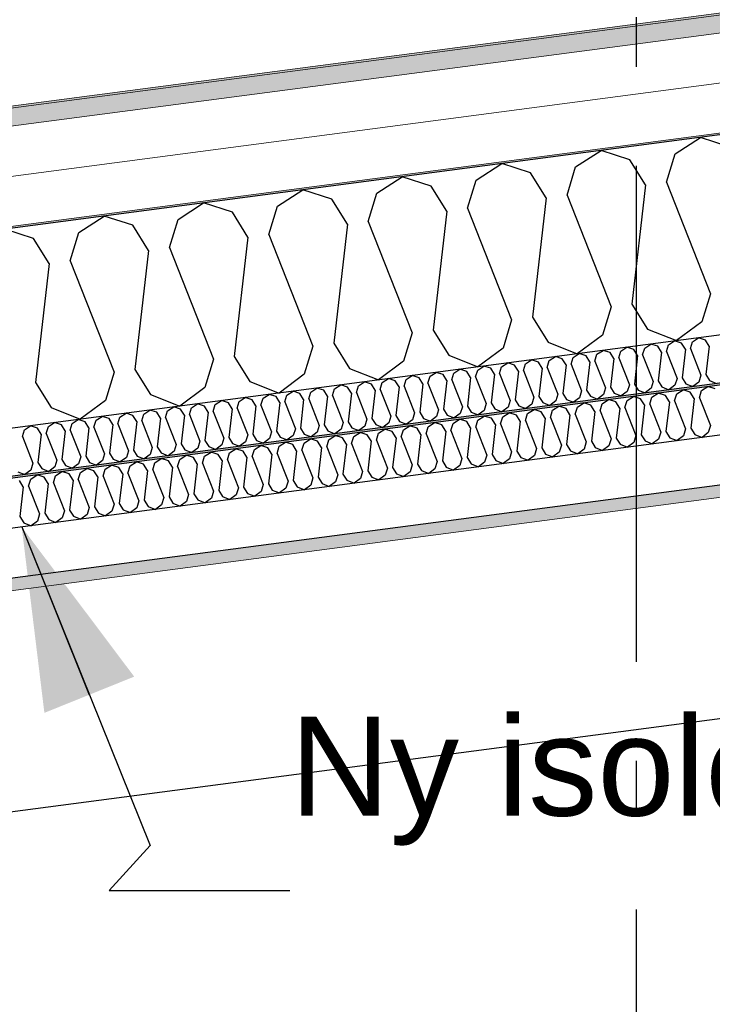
# Model space of a CAD drawing. Header units: millimetres. Extents: x -78920 to -55226, y -2070 to 13065.
# Tile 62 of 78: x -65695 to -64996, y 10019 to 11012. Entities that reach past the tile are written whole.
import ezdxf
from ezdxf.enums import TextEntityAlignment as Align

# ---------------------------------------------------------------- set-up
doc = ezdxf.new("R2010")
doc.units = ezdxf.units.MM
doc.header["$LTSCALE"] = 0.5
doc.header["$MEASUREMENT"] = 0
doc.linetypes.add('Akselinje', pattern=[1500, 1000, -200, 100, -200])
doc.linetypes.add('PLINE', pattern=[0])
for name, color, linetype in [('223- Bjelker', 7, 'Continuous'), ('256- Faste himlinger og overflatebehandling (Skravur)(Nye konstruksjoner)', 7, 'Continuous'), ('256- Faste himlinger og overflatebehandling(Nye konstruksjoner)', 7, 'Continuous'), ('261- Primærkonstruksjon (tak)', 7, 'Continuous'), ('261- Primærkonstruksjon (tak) (Skravur)', 7, 'Continuous'), ('262- Taktekking (Skravur)(Nye konstruksjoner)', 7, 'Continuous'), ('82-- Modullinjer', 7, 'Continuous'), ('832- Tekst bygning(Nye konstruksjoner)', 7, 'Continuous')]:
    doc.layers.add(name, color=color, linetype=linetype)
doc.layers.add('236- Innvendig kledning og overflate(Nye konstruksjoner)', color=7, linetype='Continuous', lineweight=0)
doc.layers.add('262- Taktekking(Nye konstruksjoner)', color=7, linetype='Continuous', lineweight=0)
doc.styles.add('GENERATED_STYLE_1', font='arial.ttf')
doc.styles.add('GENERATED_STYLE_3', font='arial.ttf')
doc.dimstyles.new('GENERATED_STYLE__2', dxfattribs={"dimtxt": 0.18, "dimasz": 182.4, "dimexe": 0.18, "dimexo": 0.0625, "dimgap": 0, "dimtad": 0, "dimtih": 1, "dimtoh": 1, "dimdec": 4, "dimzin": 0, "dimdsep": 46, "dimcen": 0.09, "dimadec": 0, "dimazin": 0, "dimtfac": 1, "dimtdec": 4, "dimtmove": 0, "dimatfit": 3, "dimldrblk": 'ARROWHEAD_5', "dimfxl": 1, "dimtolj": 1, "dimtzin": 0, "dimarcsym": 0})

# ---------------------------------------------------------------- blocks, each defined once
blk = doc.blocks.new('*X5')
at = {"layer": '261- Primærkonstruksjon (tak) (Skravur)', "linetype": 'PLINE'}
for p, q in [((-65033.83, 10876.67), (-65008.14, 10893.24)), ((-64979.04, 10883.89), (-65008.14, 10893.24)), ((-65134.14, 10863.47), (-65108.45, 10880.04)), ((-65079.35, 10870.68), (-65108.45, 10880.04)), ((-65042.52, 10848.2), (-65033.83, 10876.67)), ((-65234.44, 10850.26), (-65208.76, 10866.83)), ((-65179.66, 10857.48), (-65208.76, 10866.83)), ((-65142.82, 10835), (-65134.14, 10863.47)), ((-65063.59, 10845.43), (-65079.35, 10870.68)), ((-65334.75, 10837.06), (-65309.06, 10853.63)), ((-65279.96, 10844.27), (-65309.06, 10853.63)), ((-65163.9, 10832.22), (-65179.66, 10857.48)), ((-65264.2, 10819.02), (-65279.96, 10844.27)), ((-65243.13, 10821.79), (-65234.44, 10850.26)), ((-65063.59, 10845.43), (-65077.36, 10725.29)), ((-65042.52, 10848.2), (-64998.12, 10735.72)), ((-65435.06, 10823.85), (-65409.37, 10840.42)), ((-65380.27, 10831.07), (-65409.37, 10840.42)), ((-65343.44, 10808.59), (-65334.75, 10837.06)), ((-65163.9, 10832.22), (-65177.66, 10712.08)), ((-65142.82, 10835), (-65098.43, 10722.51)), ((-65535.36, 10810.65), (-65509.68, 10827.22)), ((-65480.58, 10817.86), (-65509.68, 10827.22)), ((-65443.74, 10795.38), (-65435.06, 10823.85)), ((-65364.51, 10805.81), (-65380.27, 10831.07)), ((-65635.67, 10797.44), (-65609.98, 10814.01)), ((-65580.88, 10804.65), (-65609.98, 10814.01)), ((-65464.82, 10792.61), (-65480.58, 10817.86)), ((-65264.2, 10819.02), (-65277.97, 10698.87)), ((-65243.13, 10821.79), (-65198.74, 10709.31)), ((-65565.12, 10779.4), (-65580.88, 10804.65)), ((-65544.05, 10782.18), (-65535.36, 10810.65)), ((-65364.51, 10805.81), (-65378.28, 10685.67)), ((-65343.44, 10808.59), (-65299.04, 10696.1)), ((-65681.19, 10791.45), (-65710.29, 10800.81)), ((-65644.36, 10768.97), (-65635.67, 10797.44)), ((-65464.82, 10792.61), (-65478.58, 10672.46)), ((-65443.74, 10795.38), (-65399.35, 10682.89)), ((-65665.43, 10766.2), (-65681.19, 10791.45)), ((-65565.12, 10779.4), (-65578.89, 10659.26)), ((-65544.05, 10782.18), (-65499.66, 10669.69)), ((-65665.43, 10766.2), (-65679.2, 10646.05)), ((-65644.36, 10768.97), (-65599.96, 10656.48)), ((-64998.12, 10735.72), (-65006.81, 10707.25)), ((-65077.36, 10725.29), (-65061.6, 10700.03)), ((-65098.43, 10722.51), (-65107.12, 10694.04)), ((-65198.74, 10709.31), (-65207.42, 10680.84)), ((-65177.66, 10712.08), (-65161.9, 10686.83)), ((-65006.81, 10707.25), (-65032.19, 10688.35)), ((-65299.04, 10696.1), (-65307.73, 10667.63)), ((-65277.97, 10698.87), (-65262.21, 10673.62)), ((-65107.12, 10694.04), (-65132.5, 10675.15)), ((-65061.6, 10700.03), (-65032.19, 10688.35)), ((-65378.28, 10685.67), (-65362.52, 10660.42)), ((-65161.9, 10686.83), (-65132.5, 10675.15)), ((-65399.35, 10682.89), (-65408.04, 10654.42)), ((-65262.21, 10673.62), (-65232.8, 10661.94)), ((-65207.42, 10680.84), (-65232.8, 10661.94)), ((-65499.66, 10669.69), (-65508.34, 10641.22)), ((-65478.58, 10672.46), (-65462.82, 10647.21)), ((-65307.73, 10667.63), (-65333.11, 10648.74)), ((-65599.96, 10656.48), (-65608.65, 10628.01)), ((-65578.89, 10659.26), (-65563.13, 10634.01)), ((-65408.04, 10654.42), (-65433.42, 10635.53)), ((-65362.52, 10660.42), (-65333.11, 10648.74)), ((-65679.2, 10646.05), (-65663.44, 10620.8)), ((-65462.82, 10647.21), (-65433.42, 10635.53)), ((-65563.13, 10634.01), (-65533.72, 10622.32)), ((-65508.34, 10641.22), (-65533.72, 10622.32)), ((-65608.65, 10628.01), (-65634.03, 10609.12)), ((-65663.44, 10620.8), (-65634.03, 10609.12))]:
    blk.add_line(p, q, dxfattribs=at)
blk = doc.blocks.new('*X28')
at = {"layer": '256- Faste himlinger og overflatebehandling (Skravur)(Nye konstruksjoner)', "linetype": 'PLINE'}
for p, q in [((-65064.44, 10680.94), (-65058.27, 10684.92)), ((-65051.29, 10682.67), (-65058.27, 10684.92)), ((-65042.45, 10677.28), (-65040.36, 10684.11)), ((-65040.36, 10684.11), (-65034.2, 10688.09)), ((-65027.21, 10685.84), (-65034.2, 10688.09)), ((-65023.43, 10679.78), (-65027.21, 10685.84)), ((-65018.37, 10680.45), (-65016.29, 10687.28)), ((-65016.29, 10687.28), (-65010.12, 10691.26)), ((-65003.14, 10689.01), (-65010.12, 10691.26)), ((-64999.36, 10682.95), (-65003.14, 10689.01)), ((-65136.66, 10671.43), (-65130.49, 10675.41)), ((-65123.51, 10673.17), (-65130.49, 10675.41)), ((-65114.67, 10667.77), (-65112.58, 10674.6)), ((-65112.58, 10674.6), (-65106.42, 10678.58)), ((-65099.43, 10676.34), (-65106.42, 10678.58)), ((-65095.65, 10670.27), (-65099.43, 10676.34)), ((-65090.59, 10670.94), (-65088.51, 10677.77)), ((-65088.51, 10677.77), (-65082.34, 10681.75)), ((-65075.36, 10679.5), (-65082.34, 10681.75)), ((-65071.58, 10673.44), (-65075.36, 10679.5)), ((-65071.58, 10673.44), (-65074.88, 10644.61)), ((-65066.52, 10674.11), (-65064.44, 10680.94)), ((-65066.52, 10674.11), (-65055.87, 10647.11)), ((-65047.51, 10676.61), (-65051.29, 10682.67)), ((-65047.51, 10676.61), (-65050.81, 10647.78)), ((-65042.45, 10677.28), (-65031.79, 10650.28)), ((-65023.43, 10679.78), (-65026.74, 10650.95)), ((-65018.37, 10680.45), (-65007.72, 10653.45)), ((-64999.36, 10682.95), (-65002.66, 10654.12)), ((-65208.88, 10661.93), (-65202.71, 10665.9)), ((-65195.73, 10663.66), (-65202.71, 10665.9)), ((-65191.95, 10657.6), (-65195.73, 10663.66)), ((-65186.89, 10658.26), (-65184.8, 10665.1)), ((-65184.8, 10665.1), (-65178.64, 10669.07)), ((-65171.66, 10666.83), (-65178.64, 10669.07)), ((-65167.87, 10660.77), (-65171.66, 10666.83)), ((-65162.82, 10661.43), (-65160.73, 10668.27)), ((-65160.73, 10668.27), (-65154.57, 10672.24)), ((-65147.58, 10670), (-65154.57, 10672.24)), ((-65143.8, 10663.94), (-65147.58, 10670)), ((-65143.8, 10663.94), (-65147.1, 10635.1)), ((-65138.74, 10664.6), (-65136.66, 10671.43)), ((-65138.74, 10664.6), (-65128.09, 10637.6)), ((-65119.73, 10667.11), (-65123.51, 10673.17)), ((-65119.73, 10667.11), (-65123.03, 10638.27)), ((-65114.67, 10667.77), (-65104.01, 10640.77)), ((-65095.65, 10670.27), (-65098.96, 10641.44)), ((-65090.59, 10670.94), (-65079.94, 10643.94)), ((-65281.1, 10652.42), (-65274.93, 10656.4)), ((-65267.95, 10654.15), (-65274.93, 10656.4)), ((-65264.17, 10648.09), (-65267.95, 10654.15)), ((-65259.11, 10648.76), (-65257.02, 10655.59)), ((-65257.02, 10655.59), (-65250.86, 10659.56)), ((-65243.88, 10657.32), (-65250.86, 10659.56)), ((-65240.09, 10651.26), (-65243.88, 10657.32)), ((-65235.04, 10651.92), (-65232.95, 10658.76)), ((-65232.95, 10658.76), (-65226.79, 10662.73)), ((-65219.8, 10660.49), (-65226.79, 10662.73)), ((-65216.02, 10654.43), (-65219.8, 10660.49)), ((-65216.02, 10654.43), (-65219.32, 10625.59)), ((-65210.96, 10655.09), (-65208.88, 10661.93)), ((-65210.96, 10655.09), (-65200.31, 10628.1)), ((-65191.95, 10657.6), (-65195.25, 10628.76)), ((-65186.89, 10658.26), (-65176.23, 10631.27)), ((-65167.87, 10660.77), (-65171.18, 10631.93)), ((-65162.82, 10661.43), (-65152.16, 10634.44)), ((-65007.72, 10653.45), (-65009.8, 10646.62)), ((-65002.66, 10654.12), (-64998.88, 10648.06)), ((-65377.39, 10639.74), (-65371.23, 10643.72)), ((-65364.24, 10641.47), (-65371.23, 10643.72)), ((-65353.32, 10642.91), (-65347.15, 10646.89)), ((-65340.17, 10644.64), (-65347.15, 10646.89)), ((-65336.39, 10638.58), (-65340.17, 10644.64)), ((-65331.33, 10639.25), (-65329.25, 10646.08)), ((-65329.25, 10646.08), (-65323.08, 10650.06)), ((-65316.1, 10647.81), (-65323.08, 10650.06)), ((-65312.31, 10641.75), (-65316.1, 10647.81)), ((-65307.26, 10642.42), (-65305.17, 10649.25)), ((-65305.17, 10649.25), (-65299.01, 10653.23)), ((-65292.02, 10650.98), (-65299.01, 10653.23)), ((-65288.24, 10644.92), (-65292.02, 10650.98)), ((-65288.24, 10644.92), (-65291.54, 10616.09)), ((-65283.18, 10645.59), (-65281.1, 10652.42)), ((-65283.18, 10645.59), (-65272.53, 10618.59)), ((-65264.17, 10648.09), (-65267.47, 10619.25)), ((-65259.11, 10648.76), (-65248.46, 10621.76)), ((-65240.09, 10651.26), (-65243.4, 10622.42)), ((-65235.04, 10651.92), (-65224.38, 10624.93)), ((-65079.94, 10643.94), (-65082.03, 10637.11)), ((-65074.88, 10644.61), (-65071.1, 10638.55)), ((-65055.87, 10647.11), (-65057.95, 10640.28)), ((-65050.81, 10647.78), (-65047.03, 10641.72)), ((-65031.79, 10650.28), (-65033.88, 10643.45)), ((-65026.74, 10650.95), (-65022.95, 10644.89)), ((-65022.95, 10644.89), (-65015.9, 10642.08)), ((-65009.8, 10646.62), (-65015.9, 10642.08)), ((-64998.88, 10648.06), (-64991.82, 10645.25)), ((-65449.61, 10630.23), (-65443.45, 10634.21)), ((-65436.46, 10631.96), (-65443.45, 10634.21)), ((-65425.54, 10633.4), (-65419.37, 10637.38)), ((-65412.39, 10635.13), (-65419.37, 10637.38)), ((-65408.61, 10629.07), (-65412.39, 10635.13)), ((-65403.55, 10629.74), (-65401.47, 10636.57)), ((-65401.47, 10636.57), (-65395.3, 10640.55)), ((-65388.32, 10638.3), (-65395.3, 10640.55)), ((-65384.53, 10632.24), (-65388.32, 10638.3)), ((-65379.48, 10632.91), (-65377.39, 10639.74)), ((-65360.46, 10635.41), (-65364.24, 10641.47)), ((-65360.46, 10635.41), (-65363.77, 10606.58)), ((-65355.4, 10636.08), (-65353.32, 10642.91)), ((-65355.4, 10636.08), (-65344.75, 10609.08)), ((-65336.39, 10638.58), (-65339.69, 10609.75)), ((-65331.33, 10639.25), (-65320.68, 10612.25)), ((-65312.31, 10641.75), (-65315.62, 10612.92)), ((-65307.26, 10642.42), (-65296.6, 10615.42)), ((-65152.16, 10634.44), (-65154.25, 10627.6)), ((-65147.1, 10635.1), (-65143.32, 10629.04)), ((-65128.09, 10637.6), (-65130.17, 10630.77)), ((-65123.03, 10638.27), (-65119.25, 10632.21)), ((-65106.1, 10633.94), (-65112.19, 10629.41)), ((-65104.01, 10640.77), (-65106.1, 10633.94)), ((-65098.96, 10641.44), (-65095.17, 10635.38)), ((-65095.17, 10635.38), (-65088.12, 10632.58)), ((-65082.03, 10637.11), (-65088.12, 10632.58)), ((-65071.1, 10638.55), (-65064.04, 10635.75)), ((-65057.95, 10640.28), (-65064.04, 10635.75)), ((-65047.03, 10641.72), (-65039.97, 10638.91)), ((-65033.88, 10643.45), (-65039.97, 10638.91)), ((-65521.83, 10620.73), (-65515.67, 10624.7)), ((-65508.68, 10622.46), (-65515.67, 10624.7)), ((-65499.84, 10617.06), (-65497.76, 10623.89)), ((-65497.76, 10623.89), (-65491.6, 10627.87)), ((-65484.61, 10625.63), (-65491.6, 10627.87)), ((-65480.83, 10619.57), (-65484.61, 10625.63)), ((-65475.77, 10620.23), (-65473.69, 10627.06)), ((-65473.69, 10627.06), (-65467.52, 10631.04)), ((-65460.54, 10628.79), (-65467.52, 10631.04)), ((-65456.76, 10622.73), (-65460.54, 10628.79)), ((-65451.7, 10623.4), (-65449.61, 10630.23)), ((-65432.68, 10625.9), (-65436.46, 10631.96)), ((-65432.68, 10625.9), (-65435.99, 10597.07)), ((-65427.62, 10626.57), (-65425.54, 10633.4)), ((-65427.62, 10626.57), (-65416.97, 10599.57)), ((-65408.61, 10629.07), (-65411.91, 10600.24)), ((-65403.55, 10629.74), (-65392.9, 10602.74)), ((-65384.53, 10632.24), (-65387.84, 10603.41)), ((-65379.48, 10632.91), (-65368.82, 10605.91)), ((-65224.38, 10624.93), (-65226.47, 10618.09)), ((-65219.32, 10625.59), (-65215.54, 10619.53)), ((-65200.31, 10628.1), (-65202.39, 10621.26)), ((-65195.25, 10628.76), (-65191.47, 10622.7)), ((-65178.32, 10624.43), (-65184.41, 10619.9)), ((-65176.23, 10631.27), (-65178.32, 10624.43)), ((-65171.18, 10631.93), (-65167.39, 10625.87)), ((-65167.39, 10625.87), (-65160.34, 10623.07)), ((-65154.25, 10627.6), (-65160.34, 10623.07)), ((-65143.32, 10629.04), (-65136.26, 10626.24)), ((-65130.17, 10630.77), (-65136.26, 10626.24)), ((-65119.25, 10632.21), (-65112.19, 10629.41)), ((-65594.05, 10611.22), (-65587.89, 10615.19)), ((-65580.91, 10612.95), (-65587.89, 10615.19)), ((-65572.07, 10607.55), (-65569.98, 10614.39)), ((-65569.98, 10614.39), (-65563.82, 10618.36)), ((-65556.83, 10616.12), (-65563.82, 10618.36)), ((-65553.05, 10610.06), (-65556.83, 10616.12)), ((-65547.99, 10610.72), (-65545.91, 10617.56)), ((-65545.91, 10617.56), (-65539.74, 10621.53)), ((-65532.76, 10619.29), (-65539.74, 10621.53)), ((-65528.98, 10613.23), (-65532.76, 10619.29)), ((-65523.92, 10613.89), (-65521.83, 10620.73)), ((-65523.92, 10613.89), (-65513.26, 10586.9)), ((-65504.9, 10616.4), (-65508.68, 10622.46)), ((-65504.9, 10616.4), (-65508.21, 10587.56)), ((-65499.84, 10617.06), (-65489.19, 10590.06)), ((-65480.83, 10619.57), (-65484.13, 10590.73)), ((-65475.77, 10620.23), (-65465.12, 10593.23)), ((-65456.76, 10622.73), (-65460.06, 10593.9)), ((-65451.7, 10623.4), (-65441.04, 10596.4)), ((-65296.6, 10615.42), (-65298.69, 10608.59)), ((-65291.54, 10616.09), (-65287.76, 10610.02)), ((-65272.53, 10618.59), (-65274.61, 10611.76)), ((-65267.47, 10619.25), (-65263.69, 10613.19)), ((-65250.54, 10614.93), (-65256.63, 10610.39)), ((-65248.46, 10621.76), (-65250.54, 10614.93)), ((-65243.4, 10622.42), (-65239.62, 10616.36)), ((-65239.62, 10616.36), (-65232.56, 10613.56)), ((-65226.47, 10618.09), (-65232.56, 10613.56)), ((-65215.54, 10619.53), (-65208.48, 10616.73)), ((-65202.39, 10621.26), (-65208.48, 10616.73)), ((-65191.47, 10622.7), (-65184.41, 10619.9)), ((-65666.27, 10601.71), (-65660.11, 10605.69)), ((-65653.13, 10603.44), (-65660.11, 10605.69)), ((-65644.29, 10598.05), (-65642.2, 10604.88)), ((-65642.2, 10604.88), (-65636.04, 10608.86)), ((-65629.05, 10606.61), (-65636.04, 10608.86)), ((-65625.27, 10600.55), (-65629.05, 10606.61)), ((-65620.21, 10601.22), (-65618.13, 10608.05)), ((-65618.13, 10608.05), (-65611.96, 10612.02)), ((-65604.98, 10609.78), (-65611.96, 10612.02)), ((-65601.2, 10603.72), (-65604.98, 10609.78)), ((-65596.14, 10604.38), (-65594.05, 10611.22)), ((-65596.14, 10604.38), (-65585.48, 10577.39)), ((-65577.12, 10606.89), (-65580.91, 10612.95)), ((-65577.12, 10606.89), (-65580.43, 10578.05)), ((-65572.07, 10607.55), (-65561.41, 10580.56)), ((-65553.05, 10610.06), (-65556.35, 10581.22)), ((-65547.99, 10610.72), (-65537.34, 10583.73)), ((-65528.98, 10613.23), (-65532.28, 10584.39)), ((-65368.82, 10605.91), (-65370.91, 10599.08)), ((-65363.77, 10606.58), (-65359.98, 10600.52)), ((-65344.75, 10609.08), (-65346.83, 10602.25)), ((-65339.69, 10609.75), (-65335.91, 10603.69)), ((-65322.76, 10605.42), (-65328.85, 10600.88)), ((-65320.68, 10612.25), (-65322.76, 10605.42)), ((-65315.62, 10612.92), (-65311.84, 10606.86)), ((-65311.84, 10606.86), (-65304.78, 10604.05)), ((-65298.69, 10608.59), (-65304.78, 10604.05)), ((-65287.76, 10610.02), (-65280.7, 10607.22)), ((-65274.61, 10611.76), (-65280.7, 10607.22)), ((-65263.69, 10613.19), (-65256.63, 10610.39)), ((-65692.43, 10591.71), (-65690.35, 10598.54)), ((-65690.35, 10598.54), (-65684.18, 10602.52)), ((-65677.2, 10600.27), (-65684.18, 10602.52)), ((-65673.42, 10594.21), (-65677.2, 10600.27)), ((-65673.42, 10594.21), (-65676.72, 10565.38)), ((-65668.36, 10594.88), (-65666.27, 10601.71)), ((-65668.36, 10594.88), (-65657.71, 10567.88)), ((-65649.34, 10597.38), (-65653.13, 10603.44)), ((-65649.34, 10597.38), (-65652.65, 10568.55)), ((-65644.29, 10598.05), (-65633.63, 10571.05)), ((-65625.27, 10600.55), (-65628.57, 10571.71)), ((-65620.21, 10601.22), (-65609.56, 10574.22)), ((-65601.2, 10603.72), (-65604.5, 10574.88)), ((-65460.06, 10593.9), (-65456.28, 10587.84)), ((-65441.04, 10596.4), (-65443.13, 10589.57)), ((-65435.99, 10597.07), (-65432.2, 10591.01)), ((-65416.97, 10599.57), (-65419.05, 10592.74)), ((-65411.91, 10600.24), (-65408.13, 10594.18)), ((-65408.13, 10594.18), (-65401.07, 10591.37)), ((-65394.98, 10595.91), (-65401.07, 10591.37)), ((-65392.9, 10602.74), (-65394.98, 10595.91)), ((-65387.84, 10603.41), (-65384.06, 10597.35)), ((-65384.06, 10597.35), (-65377, 10594.54)), ((-65370.91, 10599.08), (-65377, 10594.54)), ((-65359.98, 10600.52), (-65352.93, 10597.71)), ((-65346.83, 10602.25), (-65352.93, 10597.71)), ((-65335.91, 10603.69), (-65328.85, 10600.88)), ((-65692.43, 10591.71), (-65681.78, 10564.71)), ((-65532.28, 10584.39), (-65528.5, 10578.33)), ((-65513.26, 10586.9), (-65515.35, 10580.06)), ((-65508.21, 10587.56), (-65504.42, 10581.5)), ((-65489.19, 10590.06), (-65491.28, 10583.23)), ((-65484.13, 10590.73), (-65480.35, 10584.67)), ((-65480.35, 10584.67), (-65473.29, 10581.87)), ((-65467.2, 10586.4), (-65473.29, 10581.87)), ((-65465.12, 10593.23), (-65467.2, 10586.4)), ((-65456.28, 10587.84), (-65449.22, 10585.04)), ((-65443.13, 10589.57), (-65449.22, 10585.04)), ((-65432.2, 10591.01), (-65425.15, 10588.21)), ((-65419.05, 10592.74), (-65425.15, 10588.21)), ((-65609.56, 10574.22), (-65611.64, 10567.38)), ((-65604.5, 10574.88), (-65600.72, 10568.82)), ((-65585.48, 10577.39), (-65587.57, 10570.55)), ((-65580.43, 10578.05), (-65576.64, 10571.99)), ((-65561.41, 10580.56), (-65563.5, 10573.72)), ((-65556.35, 10581.22), (-65552.57, 10575.16)), ((-65552.57, 10575.16), (-65545.51, 10572.36)), ((-65539.42, 10576.89), (-65545.51, 10572.36)), ((-65537.34, 10583.73), (-65539.42, 10576.89)), ((-65528.5, 10578.33), (-65521.44, 10575.53)), ((-65515.35, 10580.06), (-65521.44, 10575.53)), ((-65504.42, 10581.5), (-65497.37, 10578.7)), ((-65491.28, 10583.23), (-65497.37, 10578.7)), ((-65681.78, 10564.71), (-65683.86, 10557.88)), ((-65676.72, 10565.38), (-65672.94, 10559.32)), ((-65657.71, 10567.88), (-65659.79, 10561.05)), ((-65652.65, 10568.55), (-65648.87, 10562.48)), ((-65635.72, 10564.22), (-65641.81, 10559.68)), ((-65633.63, 10571.05), (-65635.72, 10564.22)), ((-65628.57, 10571.71), (-65624.79, 10565.65)), ((-65624.79, 10565.65), (-65617.73, 10562.85)), ((-65611.64, 10567.38), (-65617.73, 10562.85)), ((-65600.72, 10568.82), (-65593.66, 10566.02)), ((-65587.57, 10570.55), (-65593.66, 10566.02)), ((-65576.64, 10571.99), (-65569.59, 10569.19)), ((-65563.5, 10573.72), (-65569.59, 10569.19)), ((-65697.01, 10556.15), (-65689.96, 10553.34)), ((-65683.86, 10557.88), (-65689.96, 10553.34)), ((-65672.94, 10559.32), (-65665.88, 10556.51)), ((-65659.79, 10561.05), (-65665.88, 10556.51)), ((-65648.87, 10562.48), (-65641.81, 10559.68))]:
    blk.add_line(p, q, dxfattribs=at)
blk = doc.blocks.new('*X29')
at = {"layer": '256- Faste himlinger og overflatebehandling (Skravur)(Nye konstruksjoner)', "linetype": 'PLINE'}
for p, q in [((-65057.16, 10631.34), (-65050.74, 10635.48)), ((-65043.47, 10633.14), (-65050.74, 10635.48)), ((-65034.26, 10627.52), (-65032.09, 10634.64)), ((-65032.09, 10634.64), (-65025.67, 10638.78)), ((-65018.39, 10636.44), (-65025.67, 10638.78)), ((-65014.45, 10630.13), (-65018.39, 10636.44)), ((-65009.18, 10630.82), (-65007.01, 10637.94)), ((-65007.01, 10637.94), (-65000.59, 10642.08)), ((-64993.31, 10639.74), (-65000.59, 10642.08)), ((-65132.39, 10621.43), (-65125.97, 10625.58)), ((-65118.7, 10623.24), (-65125.97, 10625.58)), ((-65109.49, 10617.62), (-65107.32, 10624.73)), ((-65107.32, 10624.73), (-65100.9, 10628.88)), ((-65093.62, 10626.54), (-65100.9, 10628.88)), ((-65089.68, 10620.22), (-65093.62, 10626.54)), ((-65084.41, 10620.92), (-65082.24, 10628.04)), ((-65082.24, 10628.04), (-65075.82, 10632.18)), ((-65068.54, 10629.84), (-65075.82, 10632.18)), ((-65064.6, 10623.53), (-65068.54, 10629.84)), ((-65059.34, 10624.22), (-65057.16, 10631.34)), ((-65059.34, 10624.22), (-65048.24, 10596.1)), ((-65039.53, 10626.83), (-65043.47, 10633.14)), ((-65039.53, 10626.83), (-65042.97, 10596.79)), ((-65034.26, 10627.52), (-65023.16, 10599.4)), ((-65014.45, 10630.13), (-65017.89, 10600.09)), ((-65009.18, 10630.82), (-64998.08, 10602.7)), ((-65207.62, 10611.53), (-65201.2, 10615.67)), ((-65193.93, 10613.33), (-65201.2, 10615.67)), ((-65184.72, 10607.71), (-65182.55, 10614.83)), ((-65182.55, 10614.83), (-65176.13, 10618.97)), ((-65168.85, 10616.63), (-65176.13, 10618.97)), ((-65164.91, 10610.32), (-65168.85, 10616.63)), ((-65159.64, 10611.01), (-65157.47, 10618.13)), ((-65157.47, 10618.13), (-65151.05, 10622.27)), ((-65143.77, 10619.93), (-65151.05, 10622.27)), ((-65139.83, 10613.62), (-65143.77, 10619.93)), ((-65134.57, 10614.32), (-65132.39, 10621.43)), ((-65134.57, 10614.32), (-65123.47, 10586.19)), ((-65114.76, 10616.92), (-65118.7, 10623.24)), ((-65114.76, 10616.92), (-65118.2, 10586.89)), ((-65109.49, 10617.62), (-65098.39, 10589.49)), ((-65089.68, 10620.22), (-65093.12, 10590.19)), ((-65084.41, 10620.92), (-65073.31, 10592.8)), ((-65064.6, 10623.53), (-65068.05, 10593.49)), ((-65282.85, 10601.62), (-65276.43, 10605.77)), ((-65269.16, 10603.43), (-65276.43, 10605.77)), ((-65259.95, 10597.81), (-65257.78, 10604.93)), ((-65257.78, 10604.93), (-65251.35, 10609.07)), ((-65244.08, 10606.73), (-65251.35, 10609.07)), ((-65240.14, 10600.42), (-65244.08, 10606.73)), ((-65234.87, 10601.11), (-65232.7, 10608.23)), ((-65232.7, 10608.23), (-65226.28, 10612.37)), ((-65219, 10610.03), (-65226.28, 10612.37)), ((-65215.06, 10603.72), (-65219, 10610.03)), ((-65209.8, 10604.41), (-65207.62, 10611.53)), ((-65209.8, 10604.41), (-65198.7, 10576.29)), ((-65189.99, 10607.02), (-65193.93, 10613.33)), ((-65189.99, 10607.02), (-65193.43, 10576.98)), ((-65184.72, 10607.71), (-65173.62, 10579.59)), ((-65164.91, 10610.32), (-65168.35, 10580.28)), ((-65159.64, 10611.01), (-65148.54, 10582.89)), ((-65139.83, 10613.62), (-65143.28, 10583.59)), ((-65358.08, 10591.72), (-65351.66, 10595.86)), ((-65344.39, 10593.52), (-65351.66, 10595.86)), ((-65335.18, 10587.9), (-65333.01, 10595.02)), ((-65333.01, 10595.02), (-65326.58, 10599.16)), ((-65319.31, 10596.82), (-65326.58, 10599.16)), ((-65315.37, 10590.51), (-65319.31, 10596.82)), ((-65310.1, 10591.21), (-65307.93, 10598.32)), ((-65307.93, 10598.32), (-65301.51, 10602.47)), ((-65294.23, 10600.13), (-65301.51, 10602.47)), ((-65290.29, 10593.81), (-65294.23, 10600.13)), ((-65285.02, 10594.51), (-65282.85, 10601.62)), ((-65285.02, 10594.51), (-65273.93, 10566.38)), ((-65265.22, 10597.11), (-65269.16, 10603.43)), ((-65265.22, 10597.11), (-65268.66, 10567.08)), ((-65259.95, 10597.81), (-65248.85, 10569.69)), ((-65240.14, 10600.42), (-65243.58, 10570.38)), ((-65234.87, 10601.11), (-65223.77, 10572.99)), ((-65215.06, 10603.72), (-65218.5, 10573.68)), ((-65048.24, 10596.1), (-65050.41, 10588.98)), ((-65042.97, 10596.79), (-65039.03, 10590.48)), ((-65023.16, 10599.4), (-65025.33, 10592.28)), ((-65017.89, 10600.09), (-65013.95, 10593.78)), ((-65000.26, 10595.58), (-65006.6, 10590.86)), ((-64998.08, 10602.7), (-65000.26, 10595.58)), ((-65433.31, 10581.82), (-65426.89, 10585.96)), ((-65419.62, 10583.62), (-65426.89, 10585.96)), ((-65410.41, 10578), (-65408.24, 10585.12)), ((-65408.24, 10585.12), (-65401.81, 10589.26)), ((-65394.54, 10586.92), (-65401.81, 10589.26)), ((-65390.6, 10580.61), (-65394.54, 10586.92)), ((-65385.33, 10581.3), (-65383.16, 10588.42)), ((-65383.16, 10588.42), (-65376.74, 10592.56)), ((-65369.46, 10590.22), (-65376.74, 10592.56)), ((-65365.52, 10583.91), (-65369.46, 10590.22)), ((-65365.52, 10583.91), (-65368.96, 10553.87)), ((-65360.25, 10584.6), (-65358.08, 10591.72)), ((-65360.25, 10584.6), (-65349.16, 10556.48)), ((-65340.45, 10587.21), (-65344.39, 10593.52)), ((-65340.45, 10587.21), (-65343.89, 10557.17)), ((-65335.18, 10587.9), (-65324.08, 10559.78)), ((-65315.37, 10590.51), (-65318.81, 10560.48)), ((-65310.1, 10591.21), (-65299, 10563.08)), ((-65290.29, 10593.81), (-65293.73, 10563.78)), ((-65123.47, 10586.19), (-65125.64, 10579.08)), ((-65118.2, 10586.89), (-65114.26, 10580.57)), ((-65098.39, 10589.49), (-65100.56, 10582.38)), ((-65093.12, 10590.19), (-65089.18, 10583.88)), ((-65075.49, 10585.68), (-65081.83, 10580.95)), ((-65073.31, 10592.8), (-65075.49, 10585.68)), ((-65068.05, 10593.49), (-65064.11, 10587.18)), ((-65064.11, 10587.18), (-65056.75, 10584.26)), ((-65050.41, 10588.98), (-65056.75, 10584.26)), ((-65039.03, 10590.48), (-65031.68, 10587.56)), ((-65025.33, 10592.28), (-65031.68, 10587.56)), ((-65013.95, 10593.78), (-65006.6, 10590.86)), ((-65508.54, 10571.91), (-65502.12, 10576.05)), ((-65494.85, 10573.71), (-65502.12, 10576.05)), ((-65485.64, 10568.1), (-65483.47, 10575.21)), ((-65483.47, 10575.21), (-65477.04, 10579.36)), ((-65469.77, 10577.02), (-65477.04, 10579.36)), ((-65465.83, 10570.7), (-65469.77, 10577.02)), ((-65460.56, 10571.4), (-65458.39, 10578.51)), ((-65458.39, 10578.51), (-65451.97, 10582.66)), ((-65444.69, 10580.32), (-65451.97, 10582.66)), ((-65440.75, 10574), (-65444.69, 10580.32)), ((-65440.75, 10574), (-65444.19, 10543.97)), ((-65435.48, 10574.7), (-65433.31, 10581.82)), ((-65435.48, 10574.7), (-65424.39, 10546.58)), ((-65415.68, 10577.31), (-65419.62, 10583.62)), ((-65415.68, 10577.31), (-65419.12, 10547.27)), ((-65410.41, 10578), (-65399.31, 10549.88)), ((-65390.6, 10580.61), (-65394.04, 10550.57)), ((-65385.33, 10581.3), (-65374.23, 10553.18)), ((-65198.7, 10576.29), (-65200.87, 10569.17)), ((-65193.43, 10576.98), (-65189.49, 10570.67)), ((-65173.62, 10579.59), (-65175.79, 10572.47)), ((-65168.35, 10580.28), (-65164.41, 10573.97)), ((-65164.41, 10573.97), (-65157.06, 10571.05)), ((-65150.72, 10575.77), (-65157.06, 10571.05)), ((-65148.54, 10582.89), (-65150.72, 10575.77)), ((-65143.28, 10583.59), (-65139.34, 10577.27)), ((-65139.34, 10577.27), (-65131.98, 10574.35)), ((-65125.64, 10579.08), (-65131.98, 10574.35)), ((-65114.26, 10580.57), (-65106.91, 10577.65)), ((-65100.56, 10582.38), (-65106.91, 10577.65)), ((-65089.18, 10583.88), (-65081.83, 10580.95)), ((-65583.77, 10562.01), (-65577.35, 10566.15)), ((-65570.08, 10563.81), (-65577.35, 10566.15)), ((-65560.87, 10558.19), (-65558.7, 10565.31)), ((-65558.7, 10565.31), (-65552.27, 10569.45)), ((-65545, 10567.11), (-65552.27, 10569.45)), ((-65541.06, 10560.8), (-65545, 10567.11)), ((-65535.79, 10561.49), (-65533.62, 10568.61)), ((-65533.62, 10568.61), (-65527.2, 10572.75)), ((-65519.92, 10570.41), (-65527.2, 10572.75)), ((-65515.98, 10564.1), (-65519.92, 10570.41)), ((-65515.98, 10564.1), (-65519.42, 10534.06)), ((-65510.71, 10564.79), (-65508.54, 10571.91)), ((-65510.71, 10564.79), (-65499.62, 10536.67)), ((-65490.91, 10567.4), (-65494.85, 10573.71)), ((-65490.91, 10567.4), (-65494.35, 10537.37)), ((-65485.64, 10568.1), (-65474.54, 10539.97)), ((-65465.83, 10570.7), (-65469.27, 10540.67)), ((-65460.56, 10571.4), (-65449.46, 10543.27)), ((-65273.93, 10566.38), (-65276.1, 10559.27)), ((-65268.66, 10567.08), (-65264.72, 10560.77)), ((-65248.85, 10569.69), (-65251.02, 10562.57)), ((-65243.58, 10570.38), (-65239.64, 10564.07)), ((-65239.64, 10564.07), (-65232.29, 10561.15)), ((-65225.95, 10565.87), (-65232.29, 10561.15)), ((-65223.77, 10572.99), (-65225.95, 10565.87)), ((-65218.5, 10573.68), (-65214.57, 10567.37)), ((-65214.57, 10567.37), (-65207.21, 10564.45)), ((-65200.87, 10569.17), (-65207.21, 10564.45)), ((-65189.49, 10570.67), (-65182.14, 10567.75)), ((-65175.79, 10572.47), (-65182.14, 10567.75)), ((-65659, 10552.1), (-65652.58, 10556.25)), ((-65645.31, 10553.91), (-65652.58, 10556.25)), ((-65636.1, 10548.29), (-65633.93, 10555.4)), ((-65633.93, 10555.4), (-65627.5, 10559.55)), ((-65620.23, 10557.21), (-65627.5, 10559.55)), ((-65616.29, 10550.89), (-65620.23, 10557.21)), ((-65611.02, 10551.59), (-65608.85, 10558.71)), ((-65608.85, 10558.71), (-65602.43, 10562.85)), ((-65595.15, 10560.51), (-65602.43, 10562.85)), ((-65591.21, 10554.2), (-65595.15, 10560.51)), ((-65591.21, 10554.2), (-65594.65, 10524.16)), ((-65585.94, 10554.89), (-65583.77, 10562.01)), ((-65585.94, 10554.89), (-65574.85, 10526.77)), ((-65566.14, 10557.5), (-65570.08, 10563.81)), ((-65566.14, 10557.5), (-65569.58, 10527.46)), ((-65560.87, 10558.19), (-65549.77, 10530.07)), ((-65541.06, 10560.8), (-65544.5, 10530.76)), ((-65535.79, 10561.49), (-65524.69, 10533.37)), ((-65349.16, 10556.48), (-65351.33, 10549.36)), ((-65343.89, 10557.17), (-65339.95, 10550.86)), ((-65324.08, 10559.78), (-65326.25, 10552.66)), ((-65318.81, 10560.48), (-65314.87, 10554.16)), ((-65314.87, 10554.16), (-65307.52, 10551.24)), ((-65301.18, 10555.97), (-65307.52, 10551.24)), ((-65299, 10563.08), (-65301.18, 10555.97)), ((-65293.73, 10563.78), (-65289.79, 10557.46)), ((-65289.79, 10557.46), (-65282.44, 10554.54)), ((-65276.1, 10559.27), (-65282.44, 10554.54)), ((-65264.72, 10560.77), (-65257.37, 10557.85)), ((-65251.02, 10562.57), (-65257.37, 10557.85)), ((-65691.52, 10540.99), (-65695.46, 10547.3)), ((-65686.25, 10541.68), (-65684.08, 10548.8)), ((-65684.08, 10548.8), (-65677.66, 10552.94)), ((-65670.38, 10550.61), (-65677.66, 10552.94)), ((-65666.44, 10544.29), (-65670.38, 10550.61)), ((-65666.44, 10544.29), (-65669.88, 10514.26)), ((-65661.17, 10544.99), (-65659, 10552.1)), ((-65661.17, 10544.99), (-65650.08, 10516.86)), ((-65641.37, 10547.59), (-65645.31, 10553.91)), ((-65641.37, 10547.59), (-65644.81, 10517.56)), ((-65636.1, 10548.29), (-65625, 10520.17)), ((-65616.29, 10550.89), (-65619.73, 10520.86)), ((-65611.02, 10551.59), (-65599.92, 10523.47)), ((-65424.39, 10546.58), (-65426.56, 10539.46)), ((-65419.12, 10547.27), (-65415.18, 10540.96)), ((-65399.31, 10549.88), (-65401.48, 10542.76)), ((-65394.04, 10550.57), (-65390.1, 10544.26)), ((-65390.1, 10544.26), (-65382.75, 10541.34)), ((-65376.4, 10546.06), (-65382.75, 10541.34)), ((-65374.23, 10553.18), (-65376.4, 10546.06)), ((-65368.96, 10553.87), (-65365.02, 10547.56)), ((-65365.02, 10547.56), (-65357.67, 10544.64)), ((-65351.33, 10549.36), (-65357.67, 10544.64)), ((-65339.95, 10550.86), (-65332.6, 10547.94)), ((-65326.25, 10552.66), (-65332.6, 10547.94)), ((-65691.52, 10540.99), (-65694.96, 10510.95)), ((-65686.25, 10541.68), (-65675.15, 10513.56)), ((-65499.62, 10536.67), (-65501.79, 10529.55)), ((-65494.35, 10537.37), (-65490.41, 10531.05)), ((-65474.54, 10539.97), (-65476.71, 10532.86)), ((-65469.27, 10540.67), (-65465.33, 10534.35)), ((-65465.33, 10534.35), (-65457.98, 10531.43)), ((-65451.63, 10536.16), (-65457.98, 10531.43)), ((-65449.46, 10543.27), (-65451.63, 10536.16)), ((-65444.19, 10543.97), (-65440.25, 10537.66)), ((-65440.25, 10537.66), (-65432.9, 10534.74)), ((-65426.56, 10539.46), (-65432.9, 10534.74)), ((-65415.18, 10540.96), (-65407.83, 10538.04)), ((-65401.48, 10542.76), (-65407.83, 10538.04)), ((-65574.85, 10526.77), (-65577.02, 10519.65)), ((-65569.58, 10527.46), (-65565.64, 10521.15)), ((-65549.77, 10530.07), (-65551.94, 10522.95)), ((-65544.5, 10530.76), (-65540.56, 10524.45)), ((-65540.56, 10524.45), (-65533.21, 10521.53)), ((-65526.86, 10526.25), (-65533.21, 10521.53)), ((-65524.69, 10533.37), (-65526.86, 10526.25)), ((-65519.42, 10534.06), (-65515.48, 10527.75)), ((-65515.48, 10527.75), (-65508.13, 10524.83)), ((-65501.79, 10529.55), (-65508.13, 10524.83)), ((-65490.41, 10531.05), (-65483.06, 10528.13)), ((-65476.71, 10532.86), (-65483.06, 10528.13)), ((-65650.08, 10516.86), (-65652.25, 10509.75)), ((-65644.81, 10517.56), (-65640.87, 10511.24)), ((-65625, 10520.17), (-65627.17, 10513.05)), ((-65619.73, 10520.86), (-65615.79, 10514.55)), ((-65615.79, 10514.55), (-65608.44, 10511.63)), ((-65602.09, 10516.35), (-65608.44, 10511.63)), ((-65599.92, 10523.47), (-65602.09, 10516.35)), ((-65594.65, 10524.16), (-65590.71, 10517.85)), ((-65590.71, 10517.85), (-65583.36, 10514.93)), ((-65577.02, 10519.65), (-65583.36, 10514.93)), ((-65565.64, 10521.15), (-65558.29, 10518.23)), ((-65551.94, 10522.95), (-65558.29, 10518.23)), ((-65694.96, 10510.95), (-65691.02, 10504.64)), ((-65691.02, 10504.64), (-65683.67, 10501.72)), ((-65677.32, 10506.44), (-65683.67, 10501.72)), ((-65675.15, 10513.56), (-65677.32, 10506.44)), ((-65669.88, 10514.26), (-65665.94, 10507.94)), ((-65665.94, 10507.94), (-65658.59, 10505.02)), ((-65652.25, 10509.75), (-65658.59, 10505.02)), ((-65640.87, 10511.24), (-65633.52, 10508.32)), ((-65627.17, 10513.05), (-65633.52, 10508.32))]:
    blk.add_line(p, q, dxfattribs=at)
blk = doc.blocks.new('Standard grid marker[6]', base_point=(-65073.16, 12564.6))
at = {"layer": '82-- Modullinjer', "linetype": 'Akselinje'}
blk.add_line((-65073.16, 12364.6), (-65073.16, 1550), dxfattribs=at)
at = {"layer": '82-- Modullinjer', "style": 'GENERATED_STYLE_1'}
for tag, p in [('AC_MarkerText_1_0', (-65073.16, 12902.1)), ('AC_MarkerText_1_1', (-65073.16, 1187.5))]:
    blk.add_attdef(tag, text='', height=175, rotation=360, dxfattribs=at).set_placement(p, align=Align.TOP_CENTER)
blk = doc.blocks.new('ARROWHEAD_5')
at = {"linetype": 'Continuous'}
blk.add_hatch(color=256, dxfattribs=at).paths.add_polyline_path([(-1, 0.2679), (0, 0), (-1, -0.2679)])
blk.add_line((0, 0), (-1, 0), dxfattribs=at)

msp = doc.modelspace()

# ---------------------------------------------------------------- hatches: boundary and pattern name
at = {"layer": '256- Faste himlinger og overflatebehandling (Skravur)(Nye konstruksjoner)', "linetype": 'Continuous'}
msp.add_hatch(color=256, dxfattribs=at).paths.add_polyline_path([(-61540.66, 11099.61), (-67010.66, 10379.47), (-67010.66, 10377.45), (-61540.66, 11097.59)])
h = msp.add_hatch(dxfattribs=at)
h.set_pattern_fill('Gips', color=256, style=0, pattern_type=2)
h.set_pattern_definition([(7.5, (0, 0), (-11.3039, 85.86164), [0, -50]), (7.5, (19.13, 46.19), (-11.3039, 85.86164), [0, -50])])
h.paths.add_polyline_path([(-66998.16, 10265.63), (-61540.66, 10984.12), (-61540.66, 10996.73), (-66998.16, 10278.23)])
at = {"layer": '262- Taktekking (Skravur)(Nye konstruksjoner)', "linetype": 'Continuous'}
msp.add_hatch(color=256, dxfattribs=at).paths.add_polyline_path([(-75568.16, 9624.03), (-61278.16, 11505.34), (-61278.16, 11507.36), (-75568.16, 9626.04)])
h = msp.add_hatch(dxfattribs=at)
h.set_pattern_fill('Prikker_tett', color=256, style=0, pattern_type=2)
h.set_pattern_definition([(0, (0, 0), (0, 43.30127), [0, -25]), (0, (12.5, 21.65), (0, 43.30127), [0, -25])])
h.paths.add_polyline_path([(-75568.16, 9502.99), (-61328.16, 11377.72), (-61328.16, 11379.74), (-75568.16, 9505.01)])
at = {"layer": '262- Taktekking(Nye konstruksjoner)', "linetype": 'Continuous'}
msp.add_hatch(color=256, dxfattribs=at).paths.add_polyline_path([(-75568.16, 9605.87), (-61278.16, 11487.19), (-61278.16, 11505.34), (-75568.16, 9624.03)])

# ---------------------------------------------------------------- linework, layer by layer
at = {"layer": '223- Bjelker', "linetype": 'PLINE'}
msp.add_line((-66998.16, 10043.49), (-61678.16, 10742.08), dxfattribs=at)
at = {"layer": '236- Innvendig kledning og overflate(Nye konstruksjoner)', "linetype": 'PLINE'}
msp.add_line((-61540.66, 10984.12), (-67010.66, 10263.98), dxfattribs=at)
at = {"layer": '256- Faste himlinger og overflatebehandling(Nye konstruksjoner)', "linetype": 'PLINE'}
for p, q in [((-61540.66, 11099.61), (-67010.66, 10379.47)), ((-61540.66, 11097.59), (-67010.66, 10377.45)), ((-61540.66, 11047.16), (-67010.66, 10327.02)), ((-61540.66, 10996.73), (-67010.66, 10276.59))]:
    msp.add_line(p, q, dxfattribs=at)
at = {"layer": '261- Primærkonstruksjon (tak)', "linetype": 'PLINE'}
msp.add_line((-61328.16, 11377.72), (-75218.16, 9549.07), dxfattribs=at)
at = {"layer": '261- Primærkonstruksjon (tak)', "linetype": 'PLINE', "flags": 128}
msp.add_lwpolyline([(-61540.66, 11148.02), (-67010.66, 10427.88), (-69293.16, 10127.39)], dxfattribs=at)
at = {"layer": '262- Taktekking(Nye konstruksjoner)', "linetype": 'PLINE'}
for p, q in [((-61278.16, 11507.36), (-75568.16, 9626.04)), ((-61278.16, 11505.34), (-75568.16, 9624.03)), ((-61278.16, 11487.19), (-75568.16, 9605.87)), ((-61278.16, 11436.76), (-75568.16, 9555.44)), ((-61278.16, 11386.32), (-75568.16, 9505.01))]:
    msp.add_line(p, q, dxfattribs=at)

# ---------------------------------------------------------------- block references
at = {"layer": '256- Faste himlinger og overflatebehandling(Nye konstruksjoner)'}
for name in ['*X28', '*X29']:
    msp.add_blockref(name, (0, 0), dxfattribs=at)
at = {"layer": '261- Primærkonstruksjon (tak)'}
msp.add_blockref('*X5', (0, 0), dxfattribs=at)
at = {"layer": '82-- Modullinjer', "linetype": 'PLINE'}
msp.add_blockref('Standard grid marker[6]', (-65073.16, 12564.6), dxfattribs=at)

# ---------------------------------------------------------------- texts
at = {"layer": '832- Tekst bygning(Nye konstruksjoner)', "linetype": 'Continuous', "insert": (-65422.47, 10179.19), "char_height": 100, "attachment_point": 7, "style": 'GENERATED_STYLE_3'}
msp.add_mtext('\\A1;{\\pql;\\fArial|b0|i0|c0|p0;\\W1.000000;Ny isolering, dampsperre, og lydhimling}', dxfattribs=at)

# ---------------------------------------------------------------- leaders
at = {"layer": '832- Tekst bygning(Nye konstruksjoner)', "linetype": 'PLINE', "annotation_type": 0, "has_hookline": 1, "hookline_direction": 0, "text_width": 2423.6}
msp.add_leader([(-65693.14, 10500.47), (-65563.65, 10179.19), (-65604.87, 10133.77), (-65422.47, 10133.77)], dimstyle='GENERATED_STYLE__2', dxfattribs=at)

doc.saveas('drawing.dxf')
